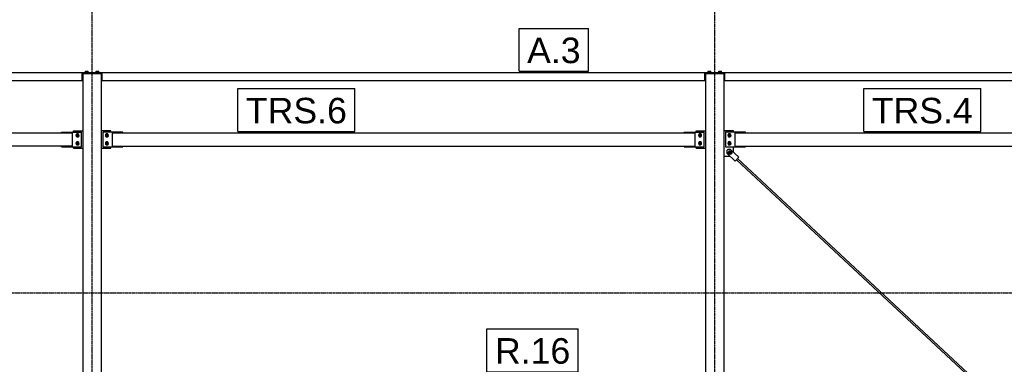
# Model space of a CAD drawing. Header units: millimetres. Extents: x 0 to 75000, y 0 to 29700.
# Tile 18 of 30: x 40620 to 47991, y 23174 to 25754. Entities that reach past the tile are written whole.
import ezdxf

# ---------------------------------------------------------------- set-up
doc = ezdxf.new("R2010")
doc.units = ezdxf.units.MM
doc.linetypes.add('DXK_LINE_DOT3', pattern=[5.9187, 2.979, -0.9799, 0.9799, -0.9799])
for name, color, linetype in [('TS_INNE_OBIEKTY', 7, 'Continuous'), ('TS_LINIE_WIDOCZNE', 7, 'Continuous'), ('TS_OPISY', 7, 'Continuous'), ('TS_OPISY_LINIE', 7, 'Continuous'), ('TS_OPISY_RAMKA', 7, 'Continuous')]:
    doc.layers.add(name, color=color, linetype=linetype)
doc.styles.add('Arial', font='ARIAL.TTF', dxfattribs={"height": 0.2})

# ---------------------------------------------------------------- blocks, each defined once
blk = doc.blocks.new('Part-305655500-3594 - 2634')
at = {"layer": 'TS_LINIE_WIDOCZNE', "color": 1, "linetype": 'Continuous'}
for p, q in [((40933.2, 24908.1), (40933.2, 24913.1)), ((40933.2, 24913.1), (41083.2, 24913.1)), ((41083.2, 24803.1), (41083.2, 24913.1)), ((40933.2, 24803.1), (40933.2, 24808.1)), ((40933.2, 24803.1), (41083.2, 24803.1))]:
    blk.add_line(p, q, dxfattribs=at)
blk = doc.blocks.new('Part-305655500-2667 - 2634')
at = {"layer": 'TS_LINIE_WIDOCZNE', "color": 1, "linetype": 'Continuous'}
for p, q in [((41233.2, 25348.8), (41093.2, 25348.8)), ((41093.2, 25348.8), (41093.2, 20208.8)), ((41233.2, 20208.8), (41233.2, 25348.8))]:
    blk.add_line(p, q, dxfattribs=at)
blk = doc.blocks.new('Part-305655500-3602 - 2634')
at = {"layer": 'TS_LINIE_WIDOCZNE', "color": 1, "linetype": 'Continuous'}
for p, q in [((45683.2, 24923.1), (45753.2, 24923.1)), ((45683.2, 24913.1), (45683.2, 24923.1)), ((45683.2, 24793.1), (45683.2, 24803.1)), ((45683.2, 24793.1), (45753.2, 24793.1))]:
    blk.add_line(p, q, dxfattribs=at)
blk = doc.blocks.new('Part-305655500-2696 - 2634')
at = {"layer": 'TS_LINIE_WIDOCZNE', "color": 1, "linetype": 'Continuous'}
for p, q in [((45893.2, 25348.8), (45753.2, 25348.8)), ((45753.2, 25348.8), (45753.2, 20208.8)), ((45893.2, 20208.8), (45893.2, 25348.8))]:
    blk.add_line(p, q, dxfattribs=at)
blk = doc.blocks.new('Part-305655500-2844 - 2634')
at = {"layer": 'TS_LINIE_WIDOCZNE', "color": 1, "linetype": 'Continuous'}
for p, q in [((37163.2, 25354.8), (37163.2, 25358.8)), ((37163.2, 25358.8), (41158.2, 25358.8)), ((37163.2, 25354.8), (37308.2, 25354.8)), ((37308.2, 25298.8), (37308.2, 25358.8)), ((41088.2, 25298.8), (41088.2, 25358.8)), ((41088.2, 25354.8), (41158.2, 25354.8)), ((41158.2, 25354.8), (41158.2, 25358.8)), ((37308.2, 25298.8), (41093.2, 25298.8))]:
    blk.add_line(p, q, dxfattribs=at)
blk = doc.blocks.new('Bolt-305655500-2860 - 2634')
at = {"layer": 'TS_INNE_OBIEKTY', "color": 1, "linetype": 'Continuous'}
for p, q in [((41191.2, 25361.3), (41215.2, 25361.3)), ((41191.2, 25358.8), (41191.2, 25361.3)), ((41192.8, 25361.3), (41192.8, 25369.3)), ((41192.8, 25369.3), (41213.6, 25369.3)), ((41198, 25361.3), (41198, 25369.3)), ((41208.4, 25361.3), (41208.4, 25369.3)), ((41213.6, 25361.3), (41213.6, 25369.3)), ((41215.2, 25358.8), (41215.2, 25361.3))]:
    blk.add_line(p, q, dxfattribs=at)
blk = doc.blocks.new('Bolt-305655500-2854 - 2634')
at = {"layer": 'TS_INNE_OBIEKTY', "color": 1, "linetype": 'Continuous'}
for p, q in [((45771.2, 25361.3), (45795.2, 25361.3)), ((45771.2, 25358.8), (45771.2, 25361.3)), ((45772.8, 25361.3), (45772.8, 25369.3)), ((45772.8, 25369.3), (45793.6, 25369.3)), ((45778, 25361.3), (45778, 25369.3)), ((45788.4, 25361.3), (45788.4, 25369.3)), ((45793.6, 25361.3), (45793.6, 25369.3)), ((45795.2, 25358.8), (45795.2, 25361.3))]:
    blk.add_line(p, q, dxfattribs=at)
blk = doc.blocks.new('Part-305655500-2858 - 2634')
at = {"layer": 'TS_LINIE_WIDOCZNE', "color": 1, "linetype": 'Continuous'}
for p, q in [((41093.2, 25348.8), (41093.2, 25354.8)), ((41158.2, 25354.8), (41168.2, 25354.8)), ((41233.2, 25348.8), (41233.2, 25354.8))]:
    blk.add_line(p, q, dxfattribs=at)
blk = doc.blocks.new('Part-305655500-2842 - 2634')
at = {"layer": 'TS_LINIE_WIDOCZNE', "color": 1, "linetype": 'Continuous'}
for p, q in [((45828.2, 25354.8), (45828.2, 25358.8)), ((45828.2, 25358.8), (50839.7, 25358.8)), ((45828.2, 25354.8), (45898.2, 25354.8)), ((45898.2, 25298.8), (45898.2, 25358.8)), ((50769.7, 25298.8), (50769.7, 25358.8)), ((50769.7, 25354.8), (50839.7, 25354.8)), ((50839.7, 25354.8), (50839.7, 25358.8)), ((45893.2, 25298.8), (50774.7, 25298.8))]:
    blk.add_line(p, q, dxfattribs=at)
blk = doc.blocks.new('Part-305655500-2843 - 2634')
at = {"layer": 'TS_LINIE_WIDOCZNE', "color": 1, "linetype": 'Continuous'}
for p, q in [((41168.2, 25354.8), (41168.2, 25358.8)), ((41168.2, 25358.8), (45818.2, 25358.8)), ((41168.2, 25354.8), (41238.2, 25354.8)), ((41238.2, 25298.8), (41238.2, 25358.8)), ((45748.2, 25298.8), (45748.2, 25358.8)), ((45748.2, 25354.8), (45818.2, 25354.8)), ((45818.2, 25354.8), (45818.2, 25358.8)), ((41233.2, 25298.8), (45753.2, 25298.8))]:
    blk.add_line(p, q, dxfattribs=at)
blk = doc.blocks.new('Part-305655500-2853 - 2634')
at = {"layer": 'TS_LINIE_WIDOCZNE', "color": 1, "linetype": 'Continuous'}
for p, q in [((45753.2, 25348.8), (45753.2, 25354.8)), ((45818.2, 25354.8), (45828.2, 25354.8)), ((45893.2, 25348.8), (45893.2, 25354.8))]:
    blk.add_line(p, q, dxfattribs=at)
blk = doc.blocks.new('Bolt-305655500-2855 - 2634')
at = {"layer": 'TS_INNE_OBIEKTY', "color": 1, "linetype": 'Continuous'}
for p, q in [((45851.2, 25361.3), (45875.2, 25361.3)), ((45851.2, 25358.8), (45851.2, 25361.3)), ((45852.8, 25361.3), (45852.8, 25369.3)), ((45852.8, 25369.3), (45873.6, 25369.3)), ((45858, 25361.3), (45858, 25369.3)), ((45868.4, 25361.3), (45868.4, 25369.3)), ((45873.6, 25361.3), (45873.6, 25369.3)), ((45875.2, 25358.8), (45875.2, 25361.3))]:
    blk.add_line(p, q, dxfattribs=at)
blk = doc.blocks.new('Bolt-305655500-2859 - 2634')
at = {"layer": 'TS_INNE_OBIEKTY', "color": 1, "linetype": 'Continuous'}
for p, q in [((41111.2, 25361.3), (41135.2, 25361.3)), ((41111.2, 25358.8), (41111.2, 25361.3)), ((41112.8, 25361.3), (41112.8, 25369.3)), ((41112.8, 25369.3), (41133.6, 25369.3)), ((41118, 25361.3), (41118, 25369.3)), ((41128.4, 25361.3), (41128.4, 25369.3)), ((41133.6, 25361.3), (41133.6, 25369.3)), ((41135.2, 25358.8), (41135.2, 25361.3))]:
    blk.add_line(p, q, dxfattribs=at)
blk = doc.blocks.new('Part-305655500-3606 - 2634')
at = {"layer": 'TS_LINIE_WIDOCZNE', "color": 1, "linetype": 'Continuous'}
for p, q in [((46053.2, 24913.1), (45903.2, 24913.1)), ((45903.2, 24913.1), (45903.2, 24803.1)), ((46053.2, 24908.1), (46053.2, 24913.1)), ((45903.2, 24803.1), (46053.2, 24803.1)), ((46053.2, 24803.1), (46053.2, 24808.1))]:
    blk.add_line(p, q, dxfattribs=at)
blk = doc.blocks.new('Bolt-305655500-3604 - 2634')
at = {"layer": 'TS_INNE_OBIEKTY', "color": 1, "linetype": 'Continuous'}
for p, q in [((45713.2, 24899.1), (45703.7, 24893.6)), ((45703.7, 24893.6), (45703.7, 24882.7)), ((45703.7, 24882.7), (45713.2, 24877.2)), ((45713.2, 24839.1), (45703.7, 24833.6)), ((45722.7, 24893.6), (45713.2, 24899.1)), ((45713.2, 24877.2), (45722.7, 24882.7)), ((45722.7, 24833.6), (45713.2, 24839.1)), ((45722.7, 24882.7), (45722.7, 24893.6)), ((45703.7, 24833.6), (45703.7, 24822.7)), ((45703.7, 24822.7), (45713.2, 24817.2)), ((45713.2, 24817.2), (45722.7, 24822.7)), ((45722.7, 24822.7), (45722.7, 24833.6))]:
    blk.add_line(p, q, dxfattribs=at)
for centre, radius, start, end in [((45713.2, 24888.1), 12, 120, 300), ((45713.2, 24828.1), 12, 120, 300), ((45713.2, 24888.1), 12, 300, 120), ((45713.2, 24888.1), 6, 120, 300), ((45713.2, 24828.1), 12, 300, 120), ((45713.2, 24888.1), 6, 300, 120), ((45713.2, 24828.1), 6, 120, 300), ((45713.2, 24828.1), 6, 300, 120)]:
    blk.add_arc(centre, radius, start, end, dxfattribs=at)
blk = doc.blocks.new('Part-305655500-3801 - 2634')
at = {"layer": 'TS_LINIE_WIDOCZNE', "color": 1, "linetype": 'Continuous'}
for p, q in [((45893.2, 24649.9), (45893.2, 24658.4)), ((45893.2, 24525.4), (45893.2, 24533.9))]:
    blk.add_line(p, q, dxfattribs=at)
blk = doc.blocks.new('Bolt-305655500-3598 - 2634')
at = {"layer": 'TS_INNE_OBIEKTY', "color": 1, "linetype": 'Continuous'}
for p, q in [((41273.2, 24899.1), (41263.7, 24893.6)), ((41263.7, 24893.6), (41263.7, 24882.7)), ((41263.7, 24882.7), (41273.2, 24877.2)), ((41273.2, 24839.1), (41263.7, 24833.6)), ((41282.7, 24893.6), (41273.2, 24899.1)), ((41273.2, 24877.2), (41282.7, 24882.7)), ((41282.7, 24833.6), (41273.2, 24839.1)), ((41282.7, 24882.7), (41282.7, 24893.6)), ((41263.7, 24833.6), (41263.7, 24822.7)), ((41263.7, 24822.7), (41273.2, 24817.2)), ((41273.2, 24817.2), (41282.7, 24822.7)), ((41282.7, 24822.7), (41282.7, 24833.6))]:
    blk.add_line(p, q, dxfattribs=at)
for centre, radius, start, end in [((41273.2, 24888.1), 12, 120, 300), ((41273.2, 24828.1), 12, 120, 300), ((41273.2, 24888.1), 12, 300, 120), ((41273.2, 24888.1), 6, 120, 300), ((41273.2, 24828.1), 12, 300, 120), ((41273.2, 24888.1), 6, 300, 120), ((41273.2, 24828.1), 6, 120, 300), ((41273.2, 24828.1), 6, 300, 120)]:
    blk.add_arc(centre, radius, start, end, dxfattribs=at)
blk = doc.blocks.new('Part-305655500-3596 - 2634')
at = {"layer": 'TS_LINIE_WIDOCZNE', "color": 1, "linetype": 'Continuous'}
for p, q in [((41303.2, 24923.1), (41233.2, 24923.1)), ((41303.2, 24913.1), (41303.2, 24923.1)), ((41233.2, 24793.1), (41303.2, 24793.1)), ((41303.2, 24793.1), (41303.2, 24803.1))]:
    blk.add_line(p, q, dxfattribs=at)
blk = doc.blocks.new('Part-305655500-3374 - 2634')
at = {"layer": 'TS_LINIE_WIDOCZNE', "color": 1, "linetype": 'Continuous'}
for p, q in [((37383.2, 24808.1), (37383.2, 24908.1)), ((37383.2, 24908.1), (41013.2, 24908.1)), ((41013.2, 24908.1), (41013.2, 24808.1)), ((41013.2, 24808.1), (37383.2, 24808.1))]:
    blk.add_line(p, q, dxfattribs=at)
blk = doc.blocks.new('Part-305655500-3373 - 2634')
at = {"layer": 'TS_LINIE_WIDOCZNE', "color": 1, "linetype": 'Continuous'}
for p, q in [((41313.2, 24908.1), (41313.2, 24808.1)), ((41313.2, 24908.1), (45673.2, 24908.1)), ((45673.2, 24908.1), (45673.2, 24808.1)), ((41313.2, 24808.1), (45673.2, 24808.1))]:
    blk.add_line(p, q, dxfattribs=at)
blk = doc.blocks.new('Part-305655500-3905 - 2634')
at = {"layer": 'TS_LINIE_WIDOCZNE', "color": 1, "linetype": 'Continuous'}
for p, q in [((45985.5, 24706), (48325.3, 22526.4)), ((45993.6, 24714.7), (48334, 22534.7)), ((48334, 22518.3), (50340.9, 20648.8)), ((48342.8, 22526.5), (50358.5, 20648.8)), ((50426.8, 20568.8), (50461.9, 20536.2)), ((50444.4, 20568.8), (50470.1, 20545)), ((50461.9, 20536.2), (50463.1, 20537.5)), ((50463.1, 20537.5), (50466.1, 20540.6)), ((50466.1, 20540.6), (50468.9, 20543.7)), ((50468.9, 20543.7), (50470.1, 20545))]:
    blk.add_line(p, q, dxfattribs=at)
blk = doc.blocks.new('GridLine-305655500-4109 - 2634')
at = {"layer": 'TS_INNE_OBIEKTY', "color": 4, "linetype": 'DXK_LINE_DOT3'}
blk.add_line((41163.2, 18458.8), (41163.2, 26998.8), dxfattribs=at)
blk = doc.blocks.new('Part-305655500-3372 - 2634')
at = {"layer": 'TS_LINIE_WIDOCZNE', "color": 1, "linetype": 'Continuous'}
for p, q in [((45973.2, 24908.1), (45973.2, 24808.1)), ((45973.2, 24908.1), (50694.7, 24908.1)), ((50694.7, 24908.1), (50694.7, 24808.1)), ((45973.2, 24808.1), (50694.7, 24808.1))]:
    blk.add_line(p, q, dxfattribs=at)
blk = doc.blocks.new('Part-305655500-3824 - 2634')
at = {"layer": 'TS_LINIE_WIDOCZNE', "color": 1, "linetype": 'Continuous'}
blk.add_line((45893.2, 24658.4), (45893.2, 24678.4), dxfattribs=at)
blk = doc.blocks.new('Part-305655500-3605 - 2634')
at = {"layer": 'TS_LINIE_WIDOCZNE', "color": 1, "linetype": 'Continuous'}
for p, q in [((45963.2, 24923.1), (45893.2, 24923.1)), ((45963.2, 24913.1), (45963.2, 24923.1)), ((45963.2, 24762.3), (45963.2, 24803.1)), ((45893.2, 24733.1), (45935.9, 24733.1))]:
    blk.add_line(p, q, dxfattribs=at)
blk = doc.blocks.new('Part-305655500-3800 - 2634')
at = {"layer": 'TS_LINIE_WIDOCZNE', "color": 1, "linetype": 'Continuous'}
blk.add_line((45893.2, 24690.4), (45893.2, 24733.1), dxfattribs=at)
blk = doc.blocks.new('Part-305655500-3593 - 2634')
at = {"layer": 'TS_LINIE_WIDOCZNE', "color": 1, "linetype": 'Continuous'}
for p, q in [((41023.2, 24923.1), (41093.2, 24923.1)), ((41023.2, 24913.1), (41023.2, 24923.1)), ((41023.2, 24793.1), (41023.2, 24803.1)), ((41023.2, 24793.1), (41093.2, 24793.1))]:
    blk.add_line(p, q, dxfattribs=at)
blk = doc.blocks.new('Part-305655500-3597 - 2634')
at = {"layer": 'TS_LINIE_WIDOCZNE', "color": 1, "linetype": 'Continuous'}
for p, q in [((41393.2, 24913.1), (41243.2, 24913.1)), ((41243.2, 24913.1), (41243.2, 24803.1)), ((41393.2, 24908.1), (41393.2, 24913.1)), ((41243.2, 24803.1), (41393.2, 24803.1)), ((41393.2, 24803.1), (41393.2, 24808.1))]:
    blk.add_line(p, q, dxfattribs=at)
blk = doc.blocks.new('Bolt-305655500-3595 - 2634')
at = {"layer": 'TS_INNE_OBIEKTY', "color": 1, "linetype": 'Continuous'}
for p, q in [((41053.2, 24899.1), (41043.7, 24893.6)), ((41043.7, 24893.6), (41043.7, 24882.7)), ((41043.7, 24882.7), (41053.2, 24877.2)), ((41053.2, 24839.1), (41043.7, 24833.6)), ((41062.7, 24893.6), (41053.2, 24899.1)), ((41053.2, 24877.2), (41062.7, 24882.7)), ((41062.7, 24833.6), (41053.2, 24839.1)), ((41062.7, 24882.7), (41062.7, 24893.6)), ((41043.7, 24833.6), (41043.7, 24822.7)), ((41043.7, 24822.7), (41053.2, 24817.2)), ((41053.2, 24817.2), (41062.7, 24822.7)), ((41062.7, 24822.7), (41062.7, 24833.6))]:
    blk.add_line(p, q, dxfattribs=at)
for centre, radius, start, end in [((41053.2, 24888.1), 12, 120, 300), ((41053.2, 24828.1), 12, 120, 300), ((41053.2, 24888.1), 12, 300, 120), ((41053.2, 24888.1), 6, 120, 300), ((41053.2, 24828.1), 12, 300, 120), ((41053.2, 24888.1), 6, 300, 120), ((41053.2, 24828.1), 6, 120, 300), ((41053.2, 24828.1), 6, 300, 120)]:
    blk.add_arc(centre, radius, start, end, dxfattribs=at)
blk = doc.blocks.new('Part-305655500-3603 - 2634')
at = {"layer": 'TS_LINIE_WIDOCZNE', "color": 1, "linetype": 'Continuous'}
for p, q in [((45593.2, 24908.1), (45593.2, 24913.1)), ((45593.2, 24913.1), (45743.2, 24913.1)), ((45743.2, 24803.1), (45743.2, 24913.1)), ((45593.2, 24803.1), (45593.2, 24808.1)), ((45593.2, 24803.1), (45743.2, 24803.1))]:
    blk.add_line(p, q, dxfattribs=at)
blk = doc.blocks.new('Bolt-305655500-3607 - 2634')
at = {"layer": 'TS_INNE_OBIEKTY', "color": 1, "linetype": 'Continuous'}
for p, q in [((45933.2, 24899.1), (45923.7, 24893.6)), ((45923.7, 24893.6), (45923.7, 24882.7)), ((45923.7, 24882.7), (45933.2, 24877.2)), ((45933.2, 24839.1), (45923.7, 24833.6)), ((45942.7, 24893.6), (45933.2, 24899.1)), ((45933.2, 24877.2), (45942.7, 24882.7)), ((45942.7, 24833.6), (45933.2, 24839.1)), ((45942.7, 24882.7), (45942.7, 24893.6)), ((45923.7, 24833.6), (45923.7, 24822.7)), ((45923.7, 24822.7), (45933.2, 24817.2)), ((45933.2, 24817.2), (45942.7, 24822.7)), ((45942.7, 24822.7), (45942.7, 24833.6))]:
    blk.add_line(p, q, dxfattribs=at)
for centre, radius, start, end in [((45933.2, 24888.1), 12, 120, 300), ((45933.2, 24828.1), 12, 120, 300), ((45933.2, 24888.1), 12, 300, 120), ((45933.2, 24888.1), 6, 120, 300), ((45933.2, 24828.1), 12, 300, 120), ((45933.2, 24888.1), 6, 300, 120), ((45933.2, 24828.1), 6, 120, 300), ((45933.2, 24828.1), 6, 300, 120)]:
    blk.add_arc(centre, radius, start, end, dxfattribs=at)
blk = doc.blocks.new('Part-305655500-3802 - 2634')
at = {"layer": 'TS_LINIE_WIDOCZNE', "color": 1, "linetype": 'Continuous'}
blk.add_line((45893.2, 24533.9), (45893.2, 24649.9), dxfattribs=at)
blk = doc.blocks.new('Part-305655500-3821 - 2634')
at = {"layer": 'TS_LINIE_WIDOCZNE', "color": 1, "linetype": 'Continuous'}
blk.add_line((45893.2, 24678.4), (45893.2, 24690.4), dxfattribs=at)
blk = doc.blocks.new('Part-305655500-3906 - 2634')
at = {"layer": 'TS_LINIE_WIDOCZNE', "color": 1, "linetype": 'Continuous'}
for p, q in [((48334, 22534.7), (50674.3, 24714.7)), ((48342.7, 22526.4), (50682.5, 24706)), ((46309.4, 20648.8), (48325.2, 22526.5)), ((46327, 20648.8), (48334, 22518.3)), ((46197.9, 20545), (46223.5, 20568.8)), ((46206.1, 20536.2), (46241.2, 20568.8)), ((46197.9, 20545), (46199, 20543.7)), ((46199, 20543.7), (46201.9, 20540.6)), ((46201.9, 20540.6), (46204.8, 20537.5)), ((46204.8, 20537.5), (46206.1, 20536.2))]:
    blk.add_line(p, q, dxfattribs=at)
blk = doc.blocks.new('Part-305655500-4031 - 2634')
at = {"layer": 'TS_LINIE_WIDOCZNE', "color": 1, "linetype": 'Continuous'}
blk.add_line((45893.2, 24348.7), (45893.2, 24525.4), dxfattribs=at)
blk = doc.blocks.new('Part-305655500-4074 - 2634')
at = {"layer": 'TS_LINIE_WIDOCZNE', "color": 1, "linetype": 'Continuous'}
for p, q in [((45919.9, 24782.2), (45913, 24774.9)), ((45919.8, 24782.2), (45913, 24774.9)), ((45913, 24774.9), (45913.8, 24753.7)), ((45913, 24774.9), (45913, 24774.9)), ((45913, 24774.9), (45913.7, 24753.7)), ((45919.8, 24782.3), (45941, 24783)), ((45941.1, 24783), (45919.9, 24782.2)), ((46003.3, 24725.1), (45941.1, 24783)), ((45913.8, 24753.7), (45913.7, 24753.7)), ((45913.7, 24753.7), (45975.9, 24695.8)), ((45976, 24695.8), (45913.8, 24753.7)), ((45976, 24695.8), (45975.9, 24695.8)), ((46003.3, 24725.1), (45976, 24695.8))]:
    blk.add_line(p, q, dxfattribs=at)
blk = doc.blocks.new('Bolt-305655500-4075 - 2634')
at = {"layer": 'TS_INNE_OBIEKTY', "color": 1, "linetype": 'Continuous'}
for p, q in [((45926.7, 24760.6), (45929.5, 24766.2)), ((45929.5, 24766.2), (45926.7, 24760.6)), ((45935, 24768.6), (45927.7, 24760.4)), ((45935.2, 24768.6), (45927.9, 24760.4)), ((45929.5, 24766.2), (45934.7, 24769.6)), ((45934.7, 24769.6), (45940.9, 24770)), ((45935, 24768.6), (45935.2, 24768.6)), ((45935.1, 24768.6), (45935, 24768.6)), ((45945.9, 24766.4), (45935.2, 24768.6)), ((45940.9, 24770), (45946.4, 24767.2)), ((45949.4, 24756), (45945.9, 24766.4)), ((45946.4, 24767.2), (45949.9, 24762)), ((45927.1, 24754.4), (45926.7, 24760.6)), ((45926.7, 24760.6), (45927, 24754.4)), ((45927, 24754.4), (45930.5, 24749.2)), ((45930.5, 24749.2), (45927.1, 24754.4)), ((45927.9, 24760.4), (45927.7, 24760.4)), ((45927.7, 24760.4), (45931.2, 24750)), ((45931.3, 24750), (45927.9, 24760.4)), ((45936, 24746.4), (45930.5, 24749.2)), ((45930.5, 24749.2), (45936, 24746.4)), ((45931.3, 24750), (45931.2, 24750)), ((45931.2, 24750), (45941.9, 24747.8)), ((45942.1, 24747.8), (45931.3, 24750)), ((45933, 24759.5), (45934.4, 24762.3)), ((45933.2, 24756.4), (45933, 24759.5)), ((45934.9, 24753.8), (45933.2, 24756.4)), ((45934.4, 24762.3), (45937, 24764)), ((45937.6, 24752.4), (45934.9, 24753.8)), ((45942.2, 24746.8), (45936, 24746.4)), ((45936.7, 24763.9), (45937, 24764)), ((45937, 24764), (45940.1, 24764.2)), ((45940.7, 24752.6), (45937.6, 24752.4)), ((45940.1, 24764.2), (45942.8, 24762.8)), ((45940.5, 24752.5), (45940.7, 24752.6)), ((45943.3, 24754.3), (45940.7, 24752.6)), ((45942.1, 24747.8), (45941.9, 24747.8)), ((45941.9, 24747.8), (45942, 24747.8)), ((45949.4, 24756), (45942.1, 24747.8)), ((45947.4, 24750.2), (45942.2, 24746.8)), ((45942.8, 24762.8), (45944.5, 24760.2)), ((45944.7, 24757.1), (45943.3, 24754.3)), ((45944.5, 24760.2), (45944.7, 24757.1)), ((45950.2, 24755.8), (45947.4, 24750.2)), ((45949.9, 24762), (45950.2, 24755.8))]:
    blk.add_line(p, q, dxfattribs=at)
blk = doc.blocks.new('GridLine-305655500-4110 - 2634')
at = {"layer": 'TS_INNE_OBIEKTY', "color": 4, "linetype": 'DXK_LINE_DOT3'}
blk.add_line((45823.2, 18458.8), (45823.2, 26998.8), dxfattribs=at)
blk = doc.blocks.new('GridLine-305655500-4117 - 2634')
at = {"layer": 'TS_INNE_OBIEKTY', "color": 4, "linetype": 'DXK_LINE_DOT3'}
blk.add_line((35703.2, 23708.8), (69231.2, 23708.8), dxfattribs=at)
blk = doc.blocks.new('GridLine-305655500-4118 - 2634')
at = {"layer": 'TS_INNE_OBIEKTY', "color": 4, "linetype": 'DXK_LINE_DOT3'}
blk.add_line((35703.2, 25358.8), (69231.2, 25358.8), dxfattribs=at)
blk = doc.blocks.new('Mark-305655500-10063 - 2634')
at = {"layer": 'TS_OPISY_RAMKA', "linetype": 'Continuous'}
for p, q in [((44358.2, 25688.8), (44878.2, 25688.8)), ((44358.2, 25368.8), (44358.2, 25688.8)), ((44878.2, 25368.8), (44878.2, 25688.8)), ((44358.2, 25368.8), (44878.2, 25368.8))]:
    blk.add_line(p, q, dxfattribs=at)
blk.add_wipeout([(44818.2, 25428.8), (44818.2, 25628.8), (44418.2, 25628.8), (44418.2, 25428.8)]).dxf.layer = 'TS_OPISY_LINIE'
blk.add_wipeout([(44818.2, 25428.8), (44818.2, 25628.8), (44418.2, 25628.8), (44418.2, 25428.8)]).dxf.layer = 'TS_OPISY_LINIE'
at = {"layer": 'TS_OPISY', "style": 'Arial'}
blk.add_text('A.3', height=191.02, dxfattribs=at).set_placement((44418.2, 25428.8))
blk = doc.blocks.new('Mark-305655500-10075 - 2634')
at = {"layer": 'TS_OPISY_RAMKA', "linetype": 'Continuous'}
for p, q in [((46938.5, 25238.1), (47814, 25238.1)), ((46938.5, 24918.1), (46938.5, 25238.1)), ((47814, 24918.1), (47814, 25238.1)), ((46938.5, 24918.1), (47814, 24918.1))]:
    blk.add_line(p, q, dxfattribs=at)
blk.add_wipeout([(47754, 24978.1), (47754, 25178.1), (46998.5, 25178.1), (46998.5, 24978.1)]).dxf.layer = 'TS_OPISY_LINIE'
blk.add_wipeout([(47754, 24978.1), (47754, 25178.1), (46998.5, 25178.1), (46998.5, 24978.1)]).dxf.layer = 'TS_OPISY_LINIE'
at = {"layer": 'TS_OPISY', "style": 'Arial'}
blk.add_text('TRS.4', height=191.02, dxfattribs=at).set_placement((46998.5, 24978.1))
blk = doc.blocks.new('Mark-305655500-10076 - 2634')
at = {"layer": 'TS_OPISY_RAMKA', "linetype": 'Continuous'}
for p, q in [((42253.2, 25238.1), (43128.7, 25238.1)), ((42253.2, 24918.1), (42253.2, 25238.1)), ((43128.7, 24918.1), (43128.7, 25238.1)), ((42253.2, 24918.1), (43128.7, 24918.1))]:
    blk.add_line(p, q, dxfattribs=at)
blk.add_wipeout([(43068.7, 24978.1), (43068.7, 25178.1), (42313.2, 25178.1), (42313.2, 24978.1)]).dxf.layer = 'TS_OPISY_LINIE'
blk.add_wipeout([(43068.7, 24978.1), (43068.7, 25178.1), (42313.2, 25178.1), (42313.2, 24978.1)]).dxf.layer = 'TS_OPISY_LINIE'
at = {"layer": 'TS_OPISY', "style": 'Arial'}
blk.add_text('TRS.6', height=191.02, dxfattribs=at).set_placement((42313.2, 24978.1))
blk = doc.blocks.new('Mark-305655500-10079 - 2634')
at = {"layer": 'TS_OPISY_RAMKA', "linetype": 'Continuous'}
for p, q in [((44118.1, 23438.8), (44801.2, 23438.8)), ((44118.1, 23118.8), (44118.1, 23438.8)), ((44801.2, 23118.8), (44801.2, 23438.8)), ((44118.1, 23118.8), (44801.2, 23118.8))]:
    blk.add_line(p, q, dxfattribs=at)
blk.add_wipeout([(44741.2, 23178.8), (44741.2, 23378.8), (44178.1, 23378.8), (44178.1, 23178.8)]).dxf.layer = 'TS_OPISY_LINIE'
blk.add_wipeout([(44741.2, 23178.8), (44741.2, 23378.8), (44178.1, 23378.8), (44178.1, 23178.8)]).dxf.layer = 'TS_OPISY_LINIE'
at = {"layer": 'TS_OPISY', "style": 'Arial'}
blk.add_text('R.16', height=191.02, dxfattribs=at).set_placement((44178.1, 23178.8))

msp = doc.modelspace()

# ---------------------------------------------------------------- block references
for name in ['GridLine-305655500-4109 - 2634', 'GridLine-305655500-4110 - 2634', 'GridLine-305655500-4118 - 2634', 'Part-305655500-2844 - 2634', 'Part-305655500-2858 - 2634', 'Bolt-305655500-2859 - 2634', 'Part-305655500-2843 - 2634', 'Bolt-305655500-2860 - 2634', 'Part-305655500-2853 - 2634', 'Bolt-305655500-2854 - 2634', 'Part-305655500-2842 - 2634', 'Bolt-305655500-2855 - 2634', 'Part-305655500-2667 - 2634', 'Part-305655500-2696 - 2634', 'Part-305655500-3594 - 2634', 'Part-305655500-3593 - 2634', 'Part-305655500-3596 - 2634', 'Part-305655500-3597 - 2634', 'Part-305655500-3603 - 2634', 'Part-305655500-3602 - 2634', 'Part-305655500-3605 - 2634', 'Part-305655500-3606 - 2634', 'Part-305655500-3374 - 2634', 'Bolt-305655500-3595 - 2634', 'Bolt-305655500-3598 - 2634', 'Part-305655500-3373 - 2634', 'Bolt-305655500-3604 - 2634', 'Bolt-305655500-3607 - 2634', 'Part-305655500-3372 - 2634', 'Part-305655500-4074 - 2634', 'Bolt-305655500-4075 - 2634', 'Part-305655500-3800 - 2634', 'Part-305655500-3905 - 2634', 'Part-305655500-3906 - 2634', 'Part-305655500-3821 - 2634', 'Part-305655500-3824 - 2634', 'Part-305655500-3801 - 2634', 'Part-305655500-3802 - 2634', 'Part-305655500-4031 - 2634', 'GridLine-305655500-4117 - 2634', 'Mark-305655500-10079 - 2634']:
    msp.add_blockref(name, (0, 0))

# ---------------------------------------------------------------- next in the draw order: block references
for name in ['Mark-305655500-10063 - 2634', 'Mark-305655500-10076 - 2634', 'Mark-305655500-10075 - 2634']:
    msp.add_blockref(name, (0, 0))

doc.saveas('drawing.dxf')
